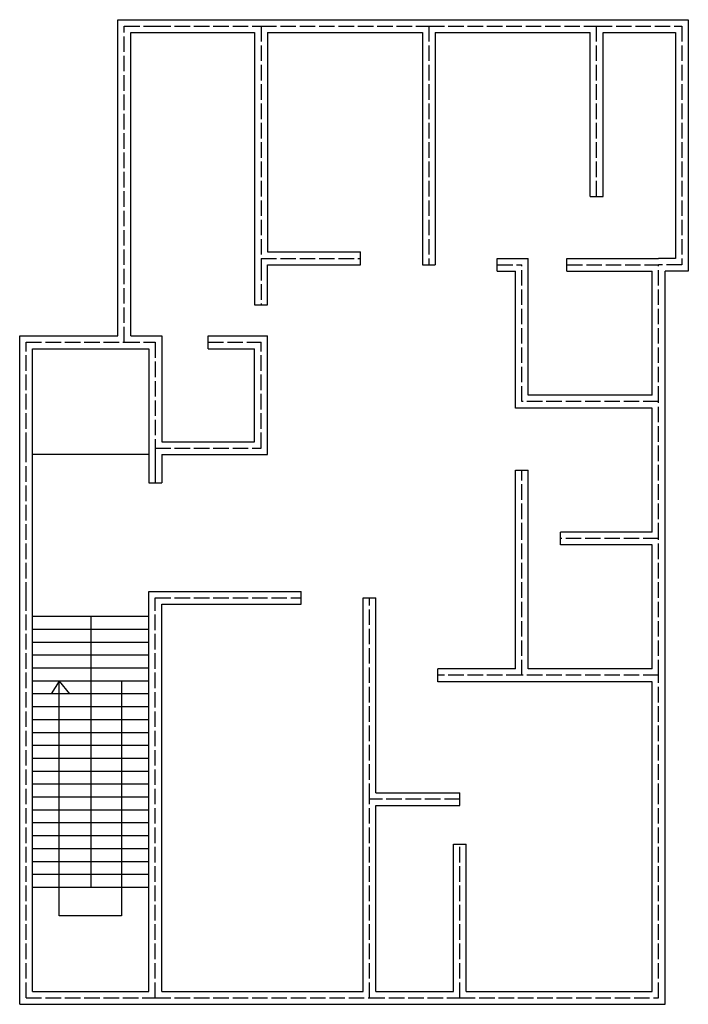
# Model space of a CAD drawing. Header units: inches. Extents: x 432 to 950, y 520 to 1282.
import ezdxf

# ---------------------------------------------------------------- set-up
doc = ezdxf.new("R2010")
doc.units = ezdxf.units.IN
doc.header["$MEASUREMENT"] = 0
doc.linetypes.add('ACAD_ISO02W100', pattern=[15, 12, -3])

msp = doc.modelspace()

# ---------------------------------------------------------------- linework, layer by layer
for p, q in [((508.5, 1037.5), (508.5, 1282.5)), ((508.5, 1282.5), (537.5, 1282.5)), ((537.5, 1282.5), (619.5, 1282.5)), ((537.5, 1282.5), (619.5, 1282.5)), ((537.5, 1282.5), (619.5, 1282.5)), ((619.5, 1282.5), (749.5, 1282.5)), ((749.5, 1282.5), (879.5, 1282.5)), ((879.5, 1282.5), (950.5, 1282.5)), ((879.5, 1282.5), (945.5, 1282.5)), ((950.5, 1282.5), (950.5, 1087.5)), ((513.5, 1277.5), (513.5, 1277.5)), ((537.5, 1277.5), (537.5, 1277.5)), ((619.5, 1277.5), (619.5, 1277.5)), ((749.5, 1277.5), (749.5, 1277.5)), ((879.5, 1277.5), (879.5, 1277.5)), ((945.5, 1277.5), (945.5, 1277.5)), ((518.5, 1037.5), (518.5, 1272.5)), ((518.5, 1272.5), (537.5, 1272.5)), ((537.5, 1272.5), (614.5, 1272.5)), ((614.5, 1272.5), (614.5, 1092.5)), ((624.5, 1272.5), (744.5, 1272.5)), ((624.5, 1272.5), (624.5, 1102.5)), ((744.5, 1272.5), (744.5, 1092.5)), ((754.5, 1272.5), (874.5, 1272.5)), ((754.5, 1272.5), (754.5, 1092.5)), ((874.5, 1145.5), (874.5, 1272.5)), ((884.5, 1272.5), (940.5, 1272.5)), ((884.5, 1145.5), (884.5, 1272.5)), ((940.5, 1272.5), (940.5, 1097.5)), ((874.5, 1145.5), (884.5, 1145.5)), ((879.5, 1145.5), (879.5, 1145.5)), ((624.5, 1102.5), (696.5, 1102.5)), ((696.5, 1092.5), (696.5, 1102.5)), ((614.5, 1092.5), (614.5, 1061.5)), ((619.5, 1092.5), (619.5, 1092.5)), ((624.5, 1092.5), (696.5, 1092.5)), ((624.5, 1061.5), (624.5, 1092.5)), ((696.5, 1092.5), (696.5, 1092.5)), ((744.5, 1092.5), (754.5, 1092.5)), ((749.5, 1092.5), (749.5, 1092.5)), ((802.5, 1097.5), (826.5, 1097.5)), ((802.5, 1097.5), (821.5, 1097.5)), ((802.5, 1087.5), (802.5, 1097.5)), ((802.5, 1092.5), (802.5, 1092.5)), ((821.5, 1092.5), (821.5, 1092.5)), ((826.5, 991.5), (826.5, 1097.5)), ((856.5, 1097.5), (927.5, 1097.5)), ((856.5, 1087.5), (856.5, 1097.5)), ((856.5, 1092.5), (856.5, 1092.5)), ((940.5, 1097.5), (927.5, 1097.5)), ((927.5, 1092.5), (927.5, 1092.5)), ((945.5, 1092.5), (945.5, 1092.5)), ((802.5, 1087.5), (816.5, 1087.5)), ((816.5, 981.5), (816.5, 1087.5)), ((856.5, 1087.5), (922.5, 1087.5)), ((922.5, 991.5), (922.5, 1087.5)), ((950.5, 1087.5), (932.5, 1087.5)), ((932.5, 986.5), (932.5, 1087.5)), ((614.5, 1061.5), (624.5, 1061.5)), ((619.5, 1061.5), (619.5, 1061.5)), ((432.5, 1037.5), (508.5, 1037.5)), ((432.5, 950.5), (432.5, 1037.5)), ((437.5, 1032.5), (437.5, 1032.5)), ((513.5, 1032.5), (513.5, 1032.5)), ((518.5, 1037.5), (542.5, 1037.5)), ((537.5, 1032.5), (537.5, 1032.5)), ((542.5, 1037.5), (542.5, 955.5)), ((578.5, 1037.5), (624.5, 1037.5)), ((578.5, 1027.5), (578.5, 1037.5)), ((578.5, 1032.5), (578.5, 1032.5)), ((619.5, 1032.5), (619.5, 1032.5)), ((624.5, 945.5), (624.5, 1037.5)), ((442.5, 1027.5), (513.5, 1027.5)), ((442.5, 950.5), (442.5, 1027.5)), ((513.5, 1027.5), (532.5, 1027.5)), ((532.5, 1027.5), (532.5, 950.5)), ((578.5, 1027.5), (614.5, 1027.5)), ((614.5, 955.5), (614.5, 1027.5)), ((821.5, 986.5), (821.5, 986.5)), ((922.5, 991.5), (826.5, 991.5)), ((927.5, 986.5), (927.5, 986.5)), ((932.5, 880.5), (932.5, 986.5)), ((922.5, 981.5), (816.5, 981.5)), ((922.5, 981.5), (821.5, 981.5)), ((922.5, 885.5), (922.5, 981.5)), ((542.5, 955.5), (614.5, 955.5)), ((542.5, 955.5), (614.5, 955.5)), ((542.5, 955.5), (614.5, 955.5)), ((432.5, 834.5), (432.5, 950.5)), ((437.5, 950.5), (437.5, 950.5)), ((442.5, 834.5), (442.5, 950.5)), ((532.5, 950.5), (532.5, 923.5)), ((537.5, 950.5), (537.5, 950.5)), ((537.5, 950.5), (537.5, 923.5)), ((619.5, 950.5), (619.5, 950.5)), ((532.5, 945.5), (442.5, 945.5)), ((542.5, 945.5), (624.5, 945.5)), ((542.5, 945.5), (542.5, 923.5)), ((816.5, 880.5), (816.5, 933.5)), ((816.5, 933.5), (826.5, 933.5)), ((821.5, 933.5), (821.5, 933.5)), ((826.5, 880.5), (826.5, 933.5)), ((532.5, 923.5), (542.5, 923.5)), ((537.5, 923.5), (537.5, 923.5)), ((922.5, 885.5), (851.5, 885.5)), ((851.5, 875.5), (851.5, 885.5)), ((816.5, 779.5), (816.5, 880.5)), ((821.5, 880.5), (821.5, 880.5)), ((826.5, 779.5), (826.5, 880.5)), ((851.5, 880.5), (851.5, 880.5)), ((851.5, 880.5), (851.5, 880.5)), ((927.5, 880.5), (927.5, 880.5)), ((932.5, 774.5), (932.5, 880.5)), ((922.5, 875.5), (851.5, 875.5)), ((922.5, 779.5), (922.5, 875.5)), ((922.5, 779.5), (922.5, 875.5)), ((532.5, 529.5), (532.5, 839.5)), ((532.5, 839.5), (650.5, 839.5)), ((650.5, 829.5), (650.5, 839.5)), ((432.5, 519.5), (432.5, 834.5)), ((437.5, 834.5), (437.5, 834.5)), ((442.5, 529.5), (442.5, 834.5)), ((537.5, 834.5), (537.5, 834.5)), ((650.5, 834.5), (650.5, 834.5)), ((698.5, 678.5), (698.5, 834.5)), ((698.5, 834.5), (708.5, 834.5)), ((703.5, 834.5), (703.5, 834.5)), ((708.5, 683.5), (708.5, 834.5)), ((542.5, 529.5), (542.5, 829.5)), ((542.5, 829.5), (650.5, 829.5)), ((532.5, 820), (442.5, 820)), ((487.5, 820), (487.5, 610)), ((532.5, 810), (442.5, 810)), ((532.5, 800), (442.5, 800)), ((532.5, 790), (442.5, 790)), ((532.5, 780), (442.5, 780)), ((816.5, 779.5), (756.5, 779.5)), ((756.5, 769.5), (756.5, 779.5)), ((922.5, 779.5), (826.5, 779.5)), ((756.5, 774.5), (756.5, 774.5)), ((821.5, 774.5), (821.5, 774.5)), ((821.5, 774.5), (821.5, 774.5)), ((927.5, 774.5), (927.5, 774.5)), ((932.5, 678.5), (932.5, 774.5)), ((532.5, 770), (442.5, 770)), ((463, 770), (457, 760)), ((463, 588), (463, 770)), ((463, 770), (471, 760)), ((511.5, 770), (511.5, 588)), ((821.5, 769.5), (756.5, 769.5)), ((821.5, 769.5), (756.5, 769.5)), ((821.5, 769.5), (756.5, 769.5)), ((821.5, 769.5), (756.5, 769.5)), ((922.5, 769.5), (821.5, 769.5)), ((922.5, 769.5), (821.5, 769.5)), ((922.5, 678.5), (922.5, 769.5)), ((532.5, 760), (442.5, 760)), ((532.5, 750), (442.5, 750)), ((532.5, 740), (442.5, 740)), ((532.5, 730), (442.5, 730)), ((532.5, 720), (442.5, 720)), ((532.5, 710), (442.5, 710)), ((532.5, 700), (442.5, 700)), ((532.5, 690), (442.5, 690)), ((532.5, 680), (442.5, 680)), ((708.5, 683.5), (773.5, 683.5)), ((773.5, 673.5), (773.5, 683.5)), ((698.5, 529.5), (698.5, 678.5)), ((703.5, 678.5), (703.5, 678.5)), ((708.5, 529.5), (708.5, 673.5)), ((708.5, 673.5), (773.5, 673.5)), ((773.5, 678.5), (773.5, 678.5)), ((922.5, 529.5), (922.5, 678.5)), ((927.5, 678.5), (927.5, 678.5)), ((932.5, 519.5), (932.5, 678.5)), ((532.5, 670), (442.5, 670)), ((532.5, 660), (442.5, 660)), ((532.5, 650), (442.5, 650)), ((768.5, 529.5), (768.5, 643.5)), ((768.5, 643.5), (778.5, 643.5)), ((773.5, 643.5), (773.5, 643.5)), ((778.5, 529.5), (778.5, 643.5)), ((778.5, 643.5), (778.5, 643.5)), ((532.5, 640), (442.5, 640)), ((532.5, 630), (442.5, 630)), ((532.5, 620), (442.5, 620)), ((532.5, 610), (442.5, 610)), ((511.5, 588), (463, 588)), ((442.5, 529.5), (532.5, 529.5)), ((542.5, 529.5), (698.5, 529.5)), ((542.5, 529.5), (698.5, 529.5)), ((708.5, 529.5), (768.5, 529.5)), ((708.5, 529.5), (768.5, 529.5)), ((708.5, 529.5), (768.5, 529.5)), ((708.5, 529.5), (768.5, 529.5)), ((778.5, 529.5), (922.5, 529.5)), ((778.5, 529.5), (922.5, 529.5)), ((778.5, 529.5), (922.5, 529.5)), ((778.5, 529.5), (922.5, 529.5)), ((432.5, 519.5), (537.5, 519.5)), ((537.5, 524.5), (537.5, 524.5)), ((537.5, 519.5), (703.5, 519.5)), ((703.5, 524.5), (703.5, 524.5)), ((703.5, 519.5), (773.5, 519.5)), ((773.5, 524.5), (773.5, 524.5)), ((773.5, 519.5), (932.5, 519.5)), ((927.5, 524.5), (927.5, 524.5)), ((927.5, 524.5), (927.5, 524.5))]:
    msp.add_line(p, q)
at = {"linetype": 'ACAD_ISO02W100'}
for p, q in [((513.5, 1032.5), (513.5, 1277.5)), ((513.5, 1277.5), (537.5, 1277.5)), ((537.5, 1277.5), (619.5, 1277.5)), ((619.5, 1277.5), (749.5, 1277.5)), ((619.5, 1277.5), (619.5, 1092.5)), ((749.5, 1277.5), (879.5, 1277.5)), ((749.5, 1277.5), (749.5, 1092.5)), ((879.5, 1277.5), (945.5, 1277.5)), ((879.5, 1145.5), (879.5, 1277.5)), ((945.5, 1277.5), (945.5, 1092.5)), ((619.5, 1097.5), (696.5, 1097.5)), ((619.5, 1092.5), (619.5, 1061.5)), ((802.5, 1092.5), (821.5, 1092.5)), ((821.5, 986.5), (821.5, 1092.5)), ((856.5, 1092.5), (927.5, 1092.5)), ((927.5, 986.5), (927.5, 1092.5)), ((945.5, 1092.5), (927.5, 1092.5)), ((437.5, 950.5), (437.5, 1032.5)), ((437.5, 1032.5), (513.5, 1032.5)), ((513.5, 1032.5), (537.5, 1032.5)), ((537.5, 1032.5), (537.5, 950.5)), ((578.5, 1032.5), (619.5, 1032.5)), ((619.5, 950.5), (619.5, 1032.5)), ((927.5, 986.5), (821.5, 986.5)), ((927.5, 880.5), (927.5, 986.5)), ((437.5, 834.5), (437.5, 950.5)), ((537.5, 950.5), (619.5, 950.5)), ((821.5, 880.5), (821.5, 933.5)), ((821.5, 774.5), (821.5, 880.5)), ((927.5, 880.5), (851.5, 880.5)), ((927.5, 774.5), (927.5, 880.5)), ((437.5, 524.5), (437.5, 834.5)), ((537.5, 524.5), (537.5, 834.5)), ((537.5, 834.5), (650.5, 834.5)), ((703.5, 678.5), (703.5, 834.5)), ((821.5, 774.5), (756.5, 774.5)), ((927.5, 774.5), (821.5, 774.5)), ((927.5, 678.5), (927.5, 774.5)), ((703.5, 524.5), (703.5, 678.5)), ((773.5, 678.5), (703.5, 678.5)), ((927.5, 524.5), (927.5, 678.5)), ((773.5, 524.5), (773.5, 643.5)), ((437.5, 524.5), (537.5, 524.5)), ((537.5, 524.5), (703.5, 524.5)), ((703.5, 524.5), (773.5, 524.5)), ((773.5, 524.5), (927.5, 524.5))]:
    msp.add_line(p, q, dxfattribs=at)

doc.saveas('drawing.dxf')
